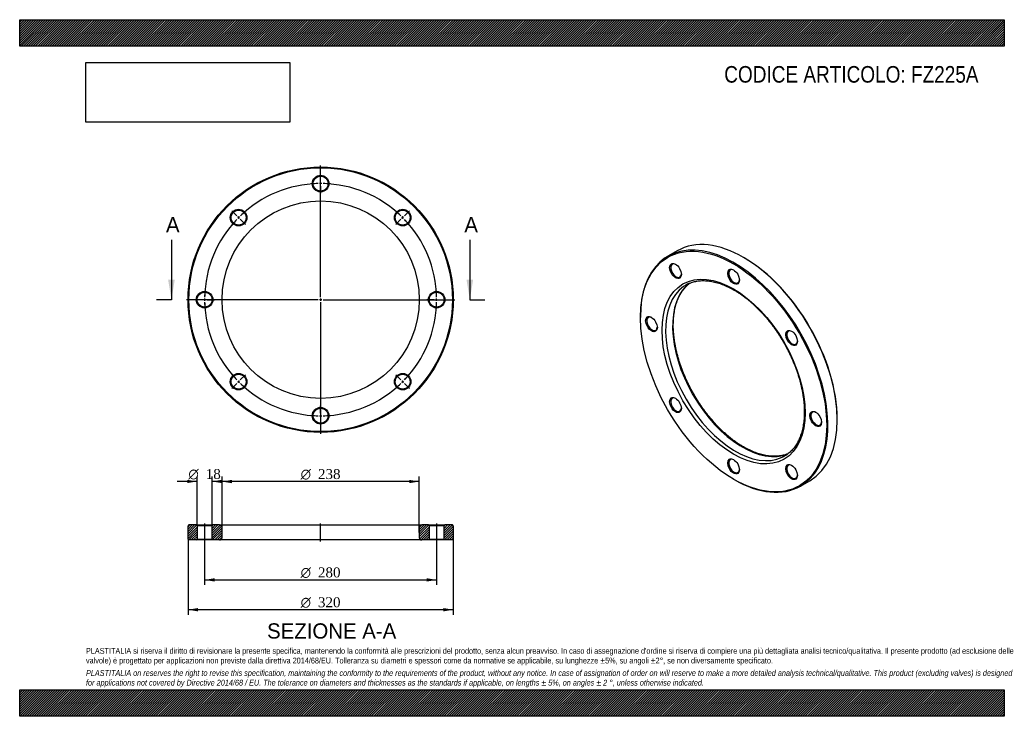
# Model space of a CAD drawing. Header units: millimetres. Extents: x 0 to 1188, y 0 to 840.
import ezdxf
from ezdxf.enums import TextEntityAlignment as Align
from ezdxf.lldxf.tags import DXFTag

# ---------------------------------------------------------------- set-up
doc = ezdxf.new("R2010")
doc.units = ezdxf.units.MM
doc.header["$LTSCALE"] = 4
for name, color, linetype in [('Default', 7, 'Continuous'), ('DV2_Default', 7, 'Continuous'), ('DV3_Default', 7, 'Continuous'), ('FZ225A', 7, 'Continuous')]:
    doc.layers.add(name, color=color, linetype=linetype)
doc.styles.add('SEACAD_Solid_Edge_ANSI', font='seans.ttf')
doc.styles.add('SEACAD_Solid_Edge_ANSI1_Symbols', font='semeca1.ttf')
doc.styles.add('SEACAD_Times_New_Roman', font='times.ttf')
tags = doc.linetypes.add('CENTER2', pattern=[28.575, 19.05, -3.175, 3.175, -3.175]).pattern_tags.tags
tags[10:11] = [DXFTag(74, 4), DXFTag(75, 0), DXFTag(340, '0'), DXFTag(46, 0.0), DXFTag(50, 0.0), DXFTag(44, 0.0), DXFTag(45, 0.0)]
tags[8:9] = [DXFTag(74, 4), DXFTag(75, 0), DXFTag(340, '0'), DXFTag(46, 0.0), DXFTag(50, 0.0), DXFTag(44, 0.0), DXFTag(45, 0.0)]
tags[6:7] = [DXFTag(74, 4), DXFTag(75, 0), DXFTag(340, '0'), DXFTag(46, 0.0), DXFTag(50, 0.0), DXFTag(44, 0.0), DXFTag(45, 0.0)]
tags[4:5] = [DXFTag(74, 4), DXFTag(75, 0), DXFTag(340, '0'), DXFTag(46, 0.0), DXFTag(50, 0.0), DXFTag(44, 0.0), DXFTag(45, 0.0)]
picture_1 = doc.add_image_def('image1.jpg', size_in_pixel=(4302, 1260))

# ---------------------------------------------------------------- blocks, each defined once
blk = doc.blocks.new('SE')
at = {"layer": 'FZ225A', "color": 7, "linetype": 'Continuous'}
for p, q in [((793.3, 561.2), (782, 554.7)), ((874, 552.9), (873.3, 553.3)), ((748.9, 481.5), (748.9, 480.7)), ((986.5, 357.4), (986.5, 358.2)), ((861.3, 285.9), (862, 285.5)), ((942, 277.6), (953.3, 284.1))]:
    blk.add_line(p, q, dxfattribs=at)
for centre, major_axis, start_param, end_param in [((873.3, 422.7), (-80, 138.6), 3.141593, 6.283185), ((862, 416.2), (80, -138.6), 0, 3.926991), ((874, 423.1), (79.5, -137.7), 0.785398, 2.356194), ((792, 537.4), (-4.5, 7.79), 0, 3.872873), ((792, 537.4), (-4.5, 7.79), 5.551905, 6.283185), ((862, 530.5), (-4.5, 7.79), 0, 3.872873), ((862, 530.5), (-4.5, 7.79), 5.551905, 6.283185), ((863.4, 417), (-59.5, 103.1), 0.050698, 3.09402), ((871.9, 421.9), (59.5, -103.1), 3.208956, 6.215548), ((863.4, 417), (-59.5, 103.1), 0, 0.050698), ((863.4, 417), (-59.5, 103.1), 6.230914, 6.283185), ((763, 473.3), (-4.5, 7.79), 0, 3.872873), ((763, 473.3), (-4.5, 7.79), 5.551905, 6.283185), ((932, 456.6), (-4.5, 7.79), 0, 3.872873), ((932, 456.6), (-4.5, 7.79), 5.551905, 6.283185), ((792, 375.7), (-4.5, 7.79), 0, 3.872873), ((792, 375.7), (-4.5, 7.79), 5.551905, 6.283185), ((961, 359), (-4.5, 7.79), 0, 3.872873), ((961, 359), (-4.5, 7.79), 5.551905, 6.283185), ((862, 301.8), (-4.5, 7.79), 0, 3.872873), ((862, 301.8), (-4.5, 7.79), 5.551905, 6.283185), ((863.4, 417), (-59.5, 103.1), 3.09402, 3.190089), ((932, 294.9), (-4.5, 7.79), 0, 3.872873), ((932, 294.9), (-4.5, 7.79), 5.551905, 6.283185), ((862, 416.2), (80, -138.6), 5.497787, 6.283185)]:
    blk.add_ellipse(centre, major_axis=major_axis, ratio=0.57735, start_param=start_param, end_param=end_param, dxfattribs=at)
for centre, major_axis in [((861.3, 415.7), (-79.5, 137.7)), ((791.3, 537), (5, -8.66)), ((861.3, 415.7), (61, -105.7)), ((861.3, 530.1), (5, -8.66)), ((762.3, 472.9), (5, -8.66)), ((931.3, 456.2), (5, -8.66)), ((791.3, 375.3), (5, -8.66)), ((960.3, 358.6), (5, -8.66)), ((861.3, 301.4), (5, -8.66)), ((931.3, 294.5), (5, -8.66))]:
    blk.add_ellipse(centre, major_axis=major_axis, ratio=0.57735, dxfattribs=at)
for points, knots in [([(807, 521.6), (807.3, 521.7), (808.3, 522.2), (810.4, 523), (813, 523.8), (815.7, 524.5), (818.6, 525), (821.5, 525.3), (824.4, 525.4), (827.5, 525.3), (830.5, 525.1), (833.7, 524.6), (836.9, 524), (840.1, 523.3), (843.4, 522.3), (846.7, 521.2), (850, 519.9), (853.4, 518.4), (856.8, 516.8), (860.2, 515), (863.6, 513), (867, 510.9), (870.4, 508.6), (873.8, 506.2), (877.2, 503.6), (880.5, 500.9), (883.8, 498), (887.1, 495), (890.4, 491.9), (893.6, 488.6), (896.8, 485.2), (899.9, 481.7), (902.9, 478.1), (905.9, 474.4), (908.8, 470.6), (911.6, 466.7), (914.4, 462.7), (917, 458.6), (919.6, 454.5), (922.1, 450.3), (924.4, 446.1), (926.7, 441.8), (928.9, 437.4), (930.9, 433), (932.9, 428.6), (934.7, 424.2), (936.4, 419.8), (938, 415.3), (939.5, 410.9), (940.8, 406.5), (942, 402), (943, 397.7), (944, 393.3), (944.8, 389), (945.4, 384.7), (946, 380.5), (946.4, 376.4), (946.6, 372.3), (946.7, 368.3), (946.7, 364.4), (946.5, 360.6), (946.2, 356.9), (945.8, 353.3), (945.2, 349.7), (944.5, 346.3), (943.7, 343.1), (942.7, 339.9), (941.6, 336.9), (940.4, 334), (939, 331.2), (937.6, 328.6), (936, 326.1), (934.3, 323.8), (932.5, 321.6), (930.5, 319.6), (928.5, 317.8), (926.8, 316.4), (925.8, 315.8), (925.6, 315.6)], [0, 0, 0, 0, 0.004541, 0.018257, 0.03195, 0.04561, 0.059229, 0.072806, 0.086339, 0.099831, 0.113286, 0.12671, 0.140107, 0.153484, 0.166844, 0.180192, 0.193531, 0.206865, 0.220196, 0.233525, 0.246855, 0.260186, 0.273519, 0.286854, 0.300193, 0.313535, 0.32688, 0.340229, 0.353581, 0.366937, 0.380295, 0.393656, 0.40702, 0.420386, 0.433754, 0.447124, 0.460495, 0.473867, 0.487241, 0.500614, 0.513988, 0.527361, 0.540734, 0.554106, 0.567476, 0.580845, 0.594212, 0.607577, 0.62094, 0.634299, 0.647656, 0.661009, 0.674359, 0.687705, 0.701047, 0.714385, 0.727719, 0.741049, 0.754376, 0.7677, 0.781021, 0.794341, 0.80766, 0.82098, 0.834304, 0.847633, 0.860971, 0.874321, 0.887689, 0.901078, 0.914494, 0.927944, 0.941431, 0.95496, 0.968533, 0.982151, 0.995809, 1, 1, 1, 1]), ([(873.4, 324.9), (872.8, 325.2), (871.1, 326.2), (868.2, 328), (864.8, 330.3), (861.4, 332.7), (858.1, 335.3), (854.7, 338.1), (851.4, 340.9), (848.1, 343.9), (844.8, 347.1), (841.6, 350.4), (838.5, 353.7), (835.4, 357.3), (832.3, 360.9), (829.3, 364.6), (826.4, 368.4), (823.6, 372.3), (820.9, 376.3), (818.2, 380.4), (815.6, 384.5), (813.2, 388.7), (810.8, 392.9), (808.5, 397.2), (806.4, 401.6), (804.3, 406), (802.4, 410.4), (800.6, 414.8), (798.9, 419.2), (797.3, 423.7), (795.8, 428.1), (794.5, 432.5), (793.3, 437), (792.2, 441.3), (791.3, 445.7), (790.5, 450), (789.9, 454.2), (789.4, 458.5), (789, 462.6), (788.7, 466.7), (788.6, 470.7), (788.7, 474.6), (788.8, 478.4), (789.1, 482.1), (789.6, 485.7), (790.2, 489.2), (790.9, 492.6), (791.7, 495.9), (792.7, 499.1), (793.8, 502.1), (795, 505), (796.4, 507.7), (797.8, 510.3), (799.4, 512.8), (801.1, 515.1), (803, 517.3), (804.9, 519.3), (806.7, 520.9), (807.9, 521.9), (808.3, 522.2)], [0, 0, 0, 0, 0.0092186, 0.0267759, 0.0443373, 0.0619023, 0.0794714, 0.0970449, 0.1146229, 0.1322055, 0.1497925, 0.1673837, 0.184979, 0.202578, 0.2201802, 0.2377855, 0.2553934, 0.2730035, 0.2906155, 0.3082288, 0.3258431, 0.343458, 0.3610731, 0.3786878, 0.3963017, 0.4139143, 0.4315253, 0.4491342, 0.4667407, 0.4843442, 0.5019445, 0.519541, 0.5371335, 0.5547216, 0.572305, 0.5898835, 0.6074567, 0.6250248, 0.6425876, 0.6601454, 0.6776985, 0.6952476, 0.7127935, 0.7303376, 0.7478813, 0.7654264, 0.7829757, 0.8005324, 0.818101, 0.8356862, 0.853294, 0.870931, 0.8886041, 0.9063205, 0.924087, 0.9419089, 0.9597893, 0.9777281, 0.9890867, 0.9890867, 0.9890867, 0.9890867]), ([(927, 316.6), (926.4, 316.4), (924.8, 315.8), (922.4, 315), (919.7, 314.4), (916.9, 313.9), (914, 313.6), (911, 313.5), (908, 313.5), (904.9, 313.8), (901.8, 314.2), (898.6, 314.8), (895.4, 315.5), (892.1, 316.5), (888.8, 317.6), (885.4, 318.9), (882.1, 320.3), (878.7, 322), (875.7, 323.5), (874.1, 324.5), (873.4, 324.9)], [0.0371196, 0.0371196, 0.0371196, 0.0371196, 0.0789745, 0.1356238, 0.1921368, 0.2484843, 0.3046524, 0.3606408, 0.4164597, 0.472126, 0.5276607, 0.5830859, 0.638423, 0.6936919, 0.7489101, 0.8040926, 0.8592518, 0.9143979, 0.969539, 1, 1, 1, 1])]:
    blk.add_open_spline(points, degree=3, knots=knots, dxfattribs=at)
blk = doc.blocks.new('SE1')
at = {"layer": 'Default', "color": 7, "linetype": 'CENTER2'}
for start, end in [(91.2278, 133.7722), (46.2278, 88.7722), (136.2278, 178.7722), (1.2278, 43.7722), (181.2278, 223.7722), (316.2278, 358.7722), (226.2278, 268.7722), (271.2278, 313.7722)]:
    blk.add_arc((363.1, 502.4), 140, start, end, dxfattribs=at)
at = {"layer": 'DV2_Default', "color": 7, "linetype": 'CENTER2'}
for p, q in [((363.1, 505.4), (363.1, 664.2)), ((363.1, 645.4), (363.1, 654.2)), ((363.1, 640.9), (363.1, 643.9)), ((363.1, 639.4), (363.1, 630.7)), ((262, 603.6), (255.8, 609.7)), ((464.2, 603.6), (470.4, 609.7)), ((265.2, 600.4), (263.1, 602.5)), ((266.2, 599.3), (272.4, 593.1)), ((460, 599.3), (453.8, 593.1)), ((461, 600.4), (463.2, 602.5)), ((360.1, 502.4), (201.4, 502.4)), ((220.1, 502.4), (211.4, 502.4)), ((224.6, 502.4), (221.6, 502.4)), ((226.1, 502.4), (234.9, 502.4)), ((364.6, 502.4), (361.6, 502.4)), ((363.1, 503.9), (363.1, 500.9)), ((363.1, 499.4), (363.1, 340.7)), ((366.1, 502.4), (524.9, 502.4)), ((500.1, 502.4), (491.4, 502.4)), ((500.1, 502.4), (492.4, 502.4)), ((501.6, 502.4), (504.6, 502.4)), ((501.6, 502.4), (504.6, 502.4)), ((506.1, 502.4), (513.9, 502.4)), ((506.1, 502.4), (514.9, 502.4)), ((265.2, 404.5), (263.1, 402.4)), ((266.2, 405.6), (272.4, 411.8)), ((460, 405.6), (453.8, 411.8)), ((461, 404.5), (463.2, 402.4)), ((262, 401.3), (255.8, 395.1)), ((464.2, 401.3), (470.4, 395.1)), ((363.1, 365.4), (363.1, 374.2)), ((363.1, 363.9), (363.1, 360.9)), ((363.1, 359.4), (363.1, 350.7))]:
    blk.add_line(p, q, dxfattribs=at)
for start, end in [(91.2278, 94.8088), (89.3861, 90.6139), (85.1912, 88.7722), (130.1912, 133.7722), (46.2278, 49.8088), (136.2278, 139.8088), (134.3861, 135.6139), (44.3861, 45.6139), (40.1912, 43.7722), (175.1912, 178.7722), (1.2278, 4.8088), (1.2278, 4.3995), (179.3861, 180.6139), (181.2278, 184.8088), (355.1912, 358.7722), (355.6005, 358.7722), (359.3861, 0.6139), (359.3861, 0.6139), (220.1912, 223.7722), (224.3861, 225.6139), (314.3861, 315.6139), (316.2278, 319.8088), (226.2278, 229.8088), (310.1912, 313.7722), (265.1912, 268.7722), (269.3861, 270.6139), (271.2278, 274.8088)]:
    blk.add_arc((363.1, 502.4), 140, start, end, dxfattribs=at)
at = {"layer": 'FZ225A', "color": 7, "linetype": 'Continuous'}
for centre, radius in [((363.1, 502.4), 160), ((363.1, 502.4), 159), ((363.1, 642.4), 10), ((363.1, 642.4), 9), ((363.1, 502.4), 119), ((264.1, 601.4), 10), ((264.1, 601.4), 9), ((462.1, 601.4), 10), ((462.1, 601.4), 9), ((223.1, 502.4), 10), ((223.1, 502.4), 9), ((503.1, 502.4), 10), ((503.1, 502.4), 9), ((264.1, 403.5), 10), ((264.1, 403.5), 9), ((462.1, 403.5), 10), ((462.1, 403.5), 9), ((363.1, 362.4), 10), ((363.1, 362.4), 9)]:
    blk.add_circle(centre, radius, dxfattribs=at)
blk = doc.blocks.new('SE3')
at = {"color": 7, "linetype": 'Continuous', "style": 'SEACAD_Solid_Edge_ANSI'}
blk.add_text('A', height=18.4, dxfattribs=at).set_placement((176.5, 602), align=Align.TOP_LEFT)
blk = doc.blocks.new('SE4')
at = {"color": 7, "linetype": 'Continuous', "style": 'SEACAD_Solid_Edge_ANSI'}
blk.add_text('A', height=18.4, dxfattribs=at).set_placement((536.5, 602), align=Align.TOP_LEFT)
blk = doc.blocks.new('SEANNOT_GROUP')
at = {"linetype": 'Continuous'}
blk.add_hatch(color=7, dxfattribs=at).paths.add_polyline_path([(179.1, 526.4), (183.1, 502.4), (187.1, 526.4)])
at = {"color": 7, "linetype": 'Continuous'}
blk.add_lwpolyline([(183.1, 574.4), (183.1, 502.4)], dxfattribs=at)
blk = doc.blocks.new('SEANNOT_GROUP1')
at = {"linetype": 'Continuous'}
blk.add_hatch(color=7, dxfattribs=at).paths.add_polyline_path([(539.1, 526.4), (543.1, 502.4), (547.1, 526.4)])
at = {"color": 7, "linetype": 'Continuous'}
blk.add_lwpolyline([(543.1, 574.4), (543.1, 502.4)], dxfattribs=at)
blk = doc.blocks.new('SE2')
at = {"layer": 'Default', "color": 7, "linetype": 'CENTER2'}
for p, q in [((183.1, 502.4), (165.1, 502.4)), ((543.1, 502.4), (561.1, 502.4))]:
    blk.add_line(p, q, dxfattribs=at)
at = {"layer": 'Default'}
for name in ['SE3', 'SE4', 'SEANNOT_GROUP', 'SEANNOT_GROUP1']:
    blk.add_blockref(name, (0, 0), dxfattribs=at)
blk = doc.blocks.new('SE5')
at = {"layer": 'FZ225A', "linetype": 'Continuous'}
h = blk.add_hatch(dxfattribs=at)
h.set_pattern_fill('LINE', scale=0.62992, angle=45, style=0)
h.paths.add_polyline_path([(213.1, 230.7), (204.1, 230.7), (203.1, 229.7), (203.1, 213.7), (204.1, 212.7), (213.1, 212.7), (214.1, 213.7), (214.1, 229.7)])
h = blk.add_hatch(dxfattribs=at)
h.set_pattern_fill('LINE', scale=0.62992, angle=45, style=0)
edge = h.paths.add_edge_path()
edge.add_line((233.1, 212.7), (241.1, 212.7))
edge.add_arc((241.1, 215.7), 3, 270, 360)
edge.add_line((244.1, 215.7), (244.1, 227.7))
edge.add_arc((241.1, 227.7), 3, 0, 90)
edge.add_line((241.1, 230.7), (233.1, 230.7))
edge.add_line((233.1, 230.7), (232.1, 229.7))
edge.add_line((232.1, 229.7), (232.1, 213.7))
edge.add_line((232.1, 213.7), (233.1, 212.7))
h = blk.add_hatch(dxfattribs=at)
h.set_pattern_fill('LINE', scale=0.62992, angle=45, style=0)
edge = h.paths.add_edge_path()
edge.add_line((494.1, 213.7), (494.1, 229.7))
edge.add_line((494.1, 229.7), (493.1, 230.7))
edge.add_line((493.1, 230.7), (485.1, 230.7))
edge.add_arc((485.1, 227.7), 3, 90, 180)
edge.add_line((482.1, 227.7), (482.1, 215.7))
edge.add_arc((485.1, 215.7), 3, 180, 270)
edge.add_line((485.1, 212.7), (493.1, 212.7))
edge.add_line((493.1, 212.7), (494.1, 213.7))
h = blk.add_hatch(dxfattribs=at)
h.set_pattern_fill('LINE', scale=0.62992, angle=45, style=0)
h.paths.add_polyline_path([(512.1, 229.7), (512.1, 213.7), (513.1, 212.7), (522.1, 212.7), (523.1, 213.7), (523.1, 229.7), (522.1, 230.7), (513.1, 230.7)])
at = {"layer": 'DV3_Default', "color": 7, "linetype": 'CENTER2'}
for p, q in [((223.1, 232.4), (223.1, 210.9)), ((363.1, 210.9), (363.1, 232.4)), ((503.1, 232.4), (503.1, 210.9))]:
    blk.add_line(p, q, dxfattribs=at)
at = {"layer": 'FZ225A', "color": 7, "linetype": 'Continuous'}
for p, q in [((204.1, 230.7), (203.1, 229.7)), ((203.1, 213.7), (203.1, 229.7)), ((213.1, 230.7), (204.1, 230.7)), ((213.1, 230.7), (233.1, 230.7)), ((213.1, 230.7), (214.1, 229.7)), ((232.1, 229.7), (214.1, 229.7)), ((214.1, 229.7), (214.1, 213.7)), ((232.1, 229.7), (233.1, 230.7)), ((232.1, 213.7), (232.1, 229.7)), ((241.1, 230.7), (233.1, 230.7)), ((241.1, 230.7), (485.1, 230.7)), ((244.1, 215.7), (244.1, 227.7)), ((482.1, 227.7), (482.1, 215.7)), ((493.1, 230.7), (485.1, 230.7)), ((493.1, 230.7), (513.1, 230.7)), ((493.1, 230.7), (494.1, 229.7)), ((512.1, 229.7), (494.1, 229.7)), ((494.1, 229.7), (494.1, 213.7)), ((512.1, 229.7), (513.1, 230.7)), ((512.1, 213.7), (512.1, 229.7)), ((522.1, 230.7), (513.1, 230.7)), ((523.1, 229.7), (522.1, 230.7)), ((523.1, 229.7), (523.1, 213.7)), ((203.1, 213.7), (204.1, 212.7)), ((213.1, 212.7), (204.1, 212.7)), ((214.1, 213.7), (213.1, 212.7)), ((233.1, 212.7), (213.1, 212.7)), ((214.1, 213.7), (232.1, 213.7)), ((233.1, 212.7), (232.1, 213.7)), ((241.1, 212.7), (233.1, 212.7)), ((485.1, 212.7), (241.1, 212.7)), ((493.1, 212.7), (485.1, 212.7)), ((494.1, 213.7), (493.1, 212.7)), ((513.1, 212.7), (493.1, 212.7)), ((494.1, 213.7), (512.1, 213.7)), ((513.1, 212.7), (512.1, 213.7)), ((522.1, 212.7), (513.1, 212.7)), ((522.1, 212.7), (523.1, 213.7))]:
    blk.add_line(p, q, dxfattribs=at)
for centre, start, end in [((241.1, 227.7), 0, 90), ((485.1, 227.7), 90, 180), ((241.1, 215.7), 270, 0), ((485.1, 215.7), 180, 270)]:
    blk.add_arc(centre, 3, start, end, dxfattribs=at)
blk = doc.blocks.new('GDimGGroup')
at = {"layer": 'Default', "linetype": 'Continuous'}
for points in [[(256.1, 285.1), (244.1, 283.1), (256.1, 281.1)], [(470.1, 285.1), (470.1, 281.1), (482.1, 283.1)]]:
    blk.add_hatch(color=7, dxfattribs=at).paths.add_polyline_path(points)
at = {"layer": 'Default', "color": 7, "linetype": 'Continuous'}
for p, q in [((244.1, 221.7), (244.1, 289.1)), ((482.1, 221.7), (482.1, 289.1)), ((482.1, 283.1), (244.1, 283.1))]:
    blk.add_line(p, q, dxfattribs=at)
for s, style, p in [('O', 'SEACAD_Solid_Edge_ANSI1_Symbols', (339, 298.1)), ('238', 'SEACAD_Times_New_Roman', (359.9, 298.1))]:
    blk.add_text(s, height=12, dxfattribs=dict(at, style=style)).set_placement(p, align=Align.TOP_LEFT)
blk = doc.blocks.new('GDimGGroup1')
at = {"layer": 'Default', "linetype": 'Continuous'}
for points in [[(215.1, 126.5), (215.1, 130.5), (203.1, 128.5)], [(511.1, 126.5), (523.1, 128.5), (511.1, 130.5)]]:
    blk.add_hatch(color=7, dxfattribs=at).paths.add_polyline_path(points)
at = {"layer": 'Default', "color": 7, "linetype": 'Continuous'}
for p, q in [((203.1, 213.7), (203.1, 122.5)), ((523.1, 213.7), (523.1, 122.5)), ((523.1, 128.5), (203.1, 128.5))]:
    blk.add_line(p, q, dxfattribs=at)
for s, style, p in [('O', 'SEACAD_Solid_Edge_ANSI1_Symbols', (339, 143.5)), ('320', 'SEACAD_Times_New_Roman', (359.9, 143.5))]:
    blk.add_text(s, height=12, dxfattribs=dict(at, style=style)).set_placement(p, align=Align.TOP_LEFT)
blk = doc.blocks.new('GDimGGroup2')
at = {"layer": 'Default', "linetype": 'Continuous'}
for points in [[(235.1, 162.5), (235.1, 166.5), (223.1, 164.5)], [(491.1, 162.5), (503.1, 164.5), (491.1, 166.5)]]:
    blk.add_hatch(color=7, dxfattribs=at).paths.add_polyline_path(points)
at = {"layer": 'Default', "color": 7, "linetype": 'Continuous'}
for p, q in [((223.1, 212.7), (223.1, 158.5)), ((503.1, 212.7), (503.1, 158.5)), ((223.1, 164.5), (503.1, 164.5))]:
    blk.add_line(p, q, dxfattribs=at)
for s, style, p in [('O', 'SEACAD_Solid_Edge_ANSI1_Symbols', (339, 179.5)), ('280', 'SEACAD_Times_New_Roman', (359.9, 179.5))]:
    blk.add_text(s, height=12, dxfattribs=dict(at, style=style)).set_placement(p, align=Align.TOP_LEFT)
blk = doc.blocks.new('GDimGGroup3')
at = {"layer": 'Default', "linetype": 'Continuous'}
for points in [[(202.1, 285.2), (202.1, 281.2), (214.1, 283.2)], [(244.1, 285.2), (232.1, 283.2), (244.1, 281.2)]]:
    blk.add_hatch(color=7, dxfattribs=at).paths.add_polyline_path(points)
at = {"layer": 'Default', "color": 7, "linetype": 'Continuous'}
for p, q in [((214.1, 229.7), (214.1, 289.2)), ((232.1, 229.7), (232.1, 289.2)), ((214.1, 283.2), (190.1, 283.2)), ((256.1, 283.2), (232.1, 283.2))]:
    blk.add_line(p, q, dxfattribs=at)
for s, style, p in [('O', 'SEACAD_Solid_Edge_ANSI1_Symbols', (203.6, 298.2)), ('18', 'SEACAD_Times_New_Roman', (224.5, 298.2))]:
    blk.add_text(s, height=12, dxfattribs=dict(at, style=style)).set_placement(p, align=Align.TOP_LEFT)

msp = doc.modelspace()

# ---------------------------------------------------------------- hatches: boundary and pattern name
at = {"layer": 'Default', "linetype": 'Continuous'}
h = msp.add_hatch(dxfattribs=at)
h.set_pattern_fill('LINE', scale=0.629921, angle=45, style=0)
h.paths.add_polyline_path([(1188, 808), (1188, 840), (0, 840), (0, 808)])
for points in [[(1188, 808), (1188, 840), (0, 840), (0, 808)], [(1188, 0), (1188, 32), (0, 32), (0, 0)]]:
    msp.add_hatch(color=7, dxfattribs=at).paths.add_polyline_path(points)
h = msp.add_hatch(dxfattribs=at)
h.set_pattern_fill('LINE', scale=0.629921, angle=45, style=0)
h.paths.add_polyline_path([(1188, 0), (1188, 32), (0, 32), (0, 0)])

# ---------------------------------------------------------------- linework, layer by layer
at = {"layer": 'Default', "color": 7, "linetype": 'Continuous'}
for p, q in [((0, 840), (1188, 840)), ((0, 808), (0, 840)), ((1188, 840), (1188, 808)), ((1188, 808), (0, 808)), ((0, 32), (1188, 32)), ((0, 0), (0, 32)), ((1188, 32), (1188, 0)), ((1188, 0), (0, 0))]:
    msp.add_line(p, q, dxfattribs=at)

# ---------------------------------------------------------------- block references
at = {"layer": 'Default'}
for name in ['SE1', 'SE2', 'SE', 'GDimGGroup3', 'GDimGGroup', 'SE5', 'GDimGGroup1', 'GDimGGroup2']:
    msp.add_blockref(name, (0, 0), dxfattribs=at)

# ---------------------------------------------------------------- texts
at = {"layer": 'Default', "color": 7, "linetype": 'Continuous', "style": 'SEACAD_Solid_Edge_ANSI'}
msp.add_text('SEZIONE A-A', height=18.4, dxfattribs=at).set_placement((298.5, 112.1), align=Align.TOP_LEFT)
at = {"layer": 'Default', "attachment_point": 1}
for s, insert, char_height, width in [('{\\fArial Narrow|b0||i0||c0|p34;\\C7;\\H20.;\\W1.;CODICE ARTICOLO: FZ225A}', (850.1, 784.1), 20, 317.198), ("{\\fArial Narrow|b0||i0||c0|p34;\\C7;\\H7.;\\W1.;PLASTITALIA si riserva il diritto di revisionare la presente specifica, mantenendo la conformità alle prescrizioni del prodotto, senza alcun preavviso. In caso di assegnazione d'ordine si riserva di compiere una più dettagliata analisi tecnico/qualitativa. Il presente prodotto (ad esclusione delle \\P}{\\fArial Narrow|b0||i0||c0|p34;\\C7;\\H7.;\\W1.;valvole) è progettato per applicazioni non previste dalla direttiva 2014/68/EU. Tolleranza su diametri e spessori come da normative se applicabile, su lunghezze ±5%, su angoli ±2°, se non diversamente specificato.\\P}{\\fArial Narrow|b0||i0||c0|p34;\\C7;\\H2.;\\W1.;   \\P}{\\fArial Narrow|b0||i1||c0|p34;\\C7;\\H7.;\\W1.;PLASTITALIA on reserves the right to revise this specification, maintaining the conformity to the requirements of the product, without any notice. In case of assignation of order on will reserve to make a more detailed analysis technical/qualitative. This product (excluding valves) is designed \\P}{\\fArial Narrow|b0||i1||c0|p34;\\C7;\\H7.;\\W1.;for applications not covered by Directive 2014/68 / EU. The tolerance on diameters and thicknesses as the standards if applicable, on lengths ± 5%, on angles ± 2 °, unless otherwise indicated.\\P}", (80, 82.4), 7, 1028)]:
    msp.add_mtext(s, dxfattribs=dict(at, insert=insert, char_height=char_height, width=width))

# ---------------------------------------------------------------- pictures from other files: only their frames are drawn
image = msp.add_image(picture_1, insert=(80, 716.4), size_in_units=(245.8, 72))
image.dxf.flags = 7

doc.saveas('drawing.dxf')
